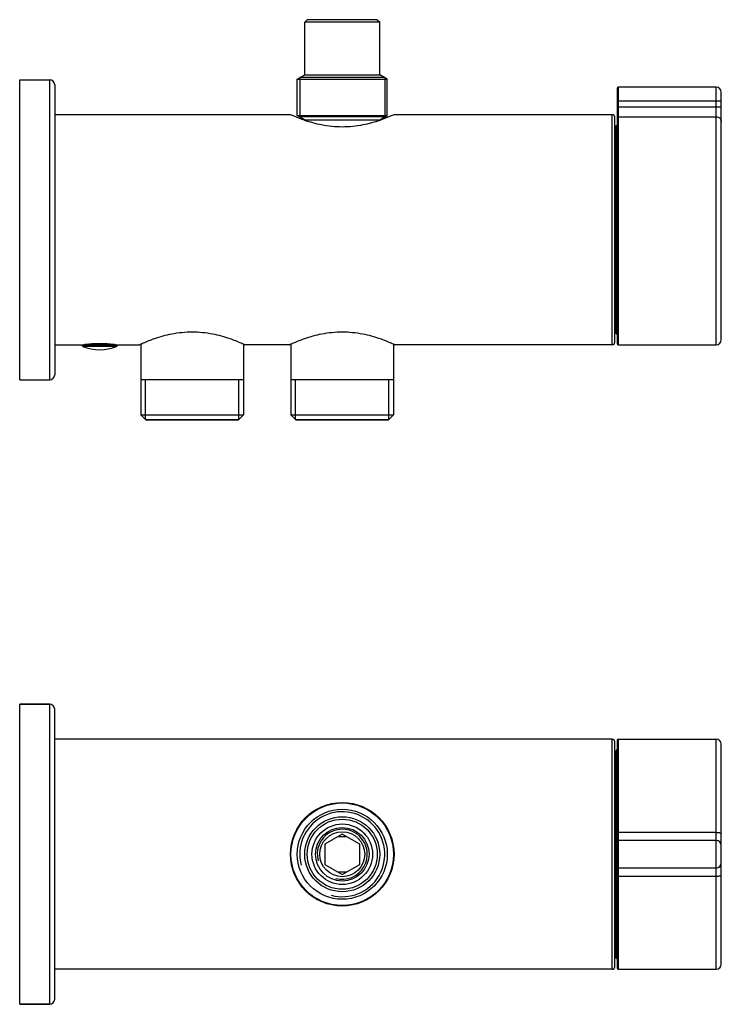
# Model space of a CAD drawing. Header units: millimetres. Extents: x 29 to 330, y 135 to 334.
# Tile 7 of 7: x 189 to 330, y 137 to 334. Entities that reach past the tile are written whole.
import ezdxf

# ---------------------------------------------------------------- set-up
doc = ezdxf.new("R2010")
doc.units = ezdxf.units.MM
doc.header["$LTSCALE"] = 32.67
doc.layers.get('0').update_dxf_attribs({"linetype": 'CONTINUOUS'})
doc.layers.add('ACHSEN', color=7, linetype='CONTINUOUS')

msp = doc.modelspace()

# ---------------------------------------------------------------- linework, layer by layer
at = {"color": 7, "linetype": 'Continuous'}
for p, q in [((247, 333.53), (246.5, 333.03)), ((261.5, 333.03), (246.5, 333.03)), ((261, 333.53), (247, 333.53)), ((261, 333.53), (261.5, 333.03)), ((245.5, 321.95), (245.5, 314.11)), ((262.5, 321.95), (245.5, 321.95)), ((262.5, 321.95), (262.5, 314.11)), ((196.5, 320.53), (196.5, 262.53)), ((309, 319.83), (309, 268.73)), ((328.8, 320.03), (309.2, 320.03)), ((329.8, 269.53), (329.8, 319.03)), ((262.5, 314.11), (245.5, 314.11)), ((308, 314.53), (264.35, 314.53)), ((308.5, 269.03), (308.5, 314.03)), ((308.7, 312.23), (308.5, 312.23)), ((205.2, 268.73), (205.2, 268.53)), ((205.3, 268.53), (205.3, 268.75)), ((205.7, 268.75), (205.7, 268.53)), ((205.8, 268.53), (205.8, 268.73)), ((308, 268.53), (264.6, 268.53)), ((234.25, 261.53), (213.75, 261.53)), ((214.68, 253.6), (214.68, 261.53)), ((233.31, 253.6), (233.31, 261.53)), ((264.25, 261.53), (243.75, 261.53)), ((244.68, 253.6), (244.68, 261.53)), ((263.31, 253.6), (263.31, 261.53)), ((213.75, 254.53), (234.25, 254.53)), ((213.75, 254.53), (214.75, 253.53)), ((234.25, 254.53), (233.25, 253.53)), ((243.75, 254.53), (264.25, 254.53)), ((243.75, 254.53), (244.75, 253.53)), ((264.25, 254.53), (263.25, 253.53)), ((214.68, 253.6), (233.31, 253.6)), ((214.75, 253.53), (233.25, 253.53)), ((244.68, 253.6), (263.31, 253.6)), ((244.75, 253.53), (263.25, 253.53)), ((195.5, 196.66), (189.5, 196.66)), ((196.5, 137.66), (196.5, 195.66)), ((308.5, 144.16), (308.5, 189.16)), ((309, 189.46), (309, 143.86)), ((329.8, 144.66), (329.8, 188.66)), ((254, 170.7), (250.5, 168.68)), ((257.5, 168.68), (254, 170.7)), ((328.8, 169.41), (309.2, 169.41)), ((250.5, 168.68), (250.5, 164.63)), ((257.5, 164.63), (257.5, 168.68)), ((250.5, 164.63), (254, 162.61)), ((254, 162.61), (257.5, 164.63)), ((328.8, 163.91), (309.2, 163.91)), ((195.5, 136.66), (189.5, 136.66))]:
    msp.add_line(p, q, dxfattribs=at)
at = {"color": 9, "linetype": 'Continuous'}
for p, q in [((195.5, 261.53), (195.5, 321.53)), ((309.2, 320.03), (309.2, 268.53)), ((328.8, 268.53), (328.8, 320.03)), ((309, 317.28), (329.8, 317.28)), ((309, 316.08), (329.8, 316.08)), ((308, 268.53), (308, 314.53)), ((309.2, 314.11), (328.8, 314.11)), ((308.7, 312.23), (308.7, 270.83)), ((209, 268.37), (202, 268.37)), ((208.87, 268.18), (202.12, 268.18)), ((195.5, 136.66), (195.5, 196.66)), ((308, 143.66), (308, 189.66)), ((309.2, 189.66), (309.2, 143.66)), ((328.8, 143.66), (328.8, 189.66)), ((308.7, 187.36), (308.7, 145.96)), ((328.8, 171.03), (309.2, 171.03)), ((309.2, 162.29), (328.8, 162.29))]:
    msp.add_line(p, q, dxfattribs=at)
at = {"color": 7, "linetype": 'Continuous'}
for radius in [7.5, 7, 5.35, 4.5]:
    msp.add_circle((254, 166.66), radius, dxfattribs=at)
at = {"color": 9, "linetype": 'Continuous'}
msp.add_circle((254, 166.66), 6.05, dxfattribs=at)
at = {"color": 7, "linetype": 'Continuous'}
for centre, radius, start, end in [((195.5, 320.53), 1, 360, 90), ((309.2, 319.83), 0.2, 90, 180), ((328.8, 319.03), 1, 360, 90), ((308, 314.03), 0.5, 0, 90), ((308.7, 312.53), 0.3, 270, 360), ((308.7, 270.53), 0.3, 0, 90), ((202.2, 268.37), 0.2, 180, 248.2359), ((202.65, 268.73), 0.2, 270, 313.7477), ((208.35, 268.73), 0.2, 226.2555, 270), ((208.8, 268.37), 0.2, 291.7641, 360), ((308, 269.03), 0.5, 270, 360), ((309.2, 268.73), 0.2, 180, 270), ((328.8, 269.53), 1, 270, 360), ((195.5, 262.53), 1, 270, 0), ((195.5, 195.66), 1, 0, 90), ((308, 189.16), 0.5, 360, 90), ((309.2, 189.46), 0.2, 90, 180), ((328.8, 188.66), 1, 360, 90), ((308.7, 187.66), 0.3, 270, 360), ((254, 166.66), 8.5, 255, 195), ((254, 166.66), 5, 255, 195), ((309.2, 169.21), 0.2, 90, 180), ((328.8, 168.41), 1, 0, 90), ((309.2, 164.11), 0.2, 180, 270), ((328.8, 164.91), 1, 270, 360), ((308.7, 145.66), 0.3, 0, 90), ((308, 144.16), 0.5, 270, 0), ((309.2, 143.86), 0.2, 180, 270), ((328.8, 144.66), 1, 270, 0), ((195.5, 137.66), 1, 270, 360)]:
    msp.add_arc(centre, radius, start, end, dxfattribs=at)
at = {"color": 9, "linetype": 'Continuous'}
for points, knots in [([(309.2, 314.11), (309.15, 314.11), (309.04, 314.07), (309, 313.97), (309, 313.92)], [0, 0, 0, 0, 0.50325, 1, 1, 1, 1]), ([(328.8, 314.11), (328.93, 314.11), (329.19, 314.06), (329.52, 313.84), (329.75, 313.52), (329.8, 313.26), (329.8, 313.13)], [0, 0, 0, 0, 0.252138, 0.503002, 0.752108, 1, 1, 1, 1]), ([(309.2, 171.03), (309.17, 171.03), (309.13, 171.02), (309.06, 171.02), (309.02, 171.01), (309, 170.99), (309, 170.99)], [0, 0, 0, 0, 0.368009, 0.682272, 0.898842, 1, 1, 1, 1]), ([(328.8, 171.03), (328.93, 171.03), (329.11, 171.02), (329.35, 171), (329.5, 170.97), (329.62, 170.95), (329.7, 170.92), (329.75, 170.89), (329.78, 170.87), (329.8, 170.85), (329.8, 170.84)], [0, 0, 0, 0, 0.366514, 0.53278, 0.679565, 0.801724, 0.895572, 0.931404, 0.960051, 1, 1, 1, 1]), ([(309.2, 162.29), (309.17, 162.29), (309.13, 162.29), (309.06, 162.3), (309.02, 162.3), (309, 162.32), (309, 162.32)], [0, 0, 0, 0, 0.368009, 0.682272, 0.898842, 1, 1, 1, 1]), ([(328.8, 162.29), (328.93, 162.29), (329.11, 162.29), (329.35, 162.32), (329.5, 162.34), (329.62, 162.37), (329.7, 162.39), (329.75, 162.42), (329.78, 162.44), (329.8, 162.46), (329.8, 162.48)], [0, 0, 0, 0, 0.366514, 0.53278, 0.679565, 0.801724, 0.895572, 0.931404, 0.960051, 1, 1, 1, 1])]:
    msp.add_open_spline(points, degree=3, knots=knots, dxfattribs=at)
at = {"layer": 'ACHSEN', "color": 7, "linetype": 'Continuous'}
for p, q in [((246.5, 322.53), (246.5, 333.03)), ((261.5, 322.53), (261.5, 333.03)), ((189.5, 261.53), (189.5, 321.53)), ((189.5, 321.53), (195.5, 321.53)), ((245, 321.67), (246.5, 322.53)), ((245, 314.4), (245, 321.67)), ((245, 321.67), (263, 321.67)), ((246.5, 322.53), (261.5, 322.53)), ((263, 321.67), (261.5, 322.53)), ((263, 314.4), (263, 321.67)), ((243.65, 314.53), (196.5, 314.53)), ((245, 314.4), (263, 314.4)), ((246.5, 313.53), (245, 314.4)), ((246.5, 313.53), (261.5, 313.53)), ((246.5, 313.4), (246.5, 313.53)), ((261.5, 313.53), (263, 314.4)), ((261.5, 313.4), (261.5, 313.53)), ((308, 314.53), (264.35, 314.53)), ((308.5, 312.23), (308.7, 312.23)), ((308.5, 270.83), (308.7, 270.83)), ((196.5, 268.53), (213.4, 268.53)), ((202, 268.53), (202, 268.37)), ((209, 268.53), (209, 268.37)), ((213.75, 268.69), (213.75, 254.53)), ((234.25, 268.69), (234.25, 254.53)), ((243.4, 268.53), (234.6, 268.53)), ((243.75, 268.69), (243.75, 254.53)), ((264.25, 268.69), (264.25, 254.53)), ((308, 268.53), (264.6, 268.53)), ((309.2, 268.53), (328.8, 268.53)), ((189.5, 261.53), (195.5, 261.53)), ((189.5, 136.66), (189.5, 196.66)), ((189.5, 196.66), (195.5, 196.66)), ((308, 189.66), (196.5, 189.66)), ((309.2, 189.66), (328.8, 189.66)), ((308.5, 187.36), (308.7, 187.36)), ((254.94, 170.16), (253.06, 170.16)), ((253.06, 163.16), (254.94, 163.16)), ((308.5, 145.96), (308.7, 145.96)), ((308, 143.66), (196.5, 143.66)), ((309.2, 143.66), (328.8, 143.66)), ((189.5, 136.66), (195.5, 136.66))]:
    msp.add_line(p, q, dxfattribs=at)
for radius in [10.35, 10.25, 9]:
    msp.add_circle((254, 166.66), radius, dxfattribs=at)
for centre, radius, start, end in [((256.13, 341.46), 29.67, 250.7573, 250.976), ((251.88, 341.45), 29.65, 289.0227, 289.2094), ((205.5, 276.63), 9.1, 248.2359, 291.7641), ((205.41, 246.29), 22.46, 96.9021, 97.8284), ((205.52, 245.49), 23.25, 90.79, 96.9408), ((205.5, 245.87), 22.87, 89.2473, 90.7526), ((205.49, 245.68), 23.07, 83.0319, 89.2344), ((205.44, 245.11), 23.64, 82.1949, 83.0718)]:
    msp.add_arc(centre, radius, start, end, dxfattribs=at)
for points, knots in [([(246.35, 313.45), (245.68, 313.68), (244.77, 314.04), (243.88, 314.43), (243.65, 314.53)], [0, 0, 0, 0, 0.733614, 1, 1, 1, 1]), ([(261.54, 313.41), (260.43, 313.03), (257.96, 312.34), (254, 311.93), (250.04, 312.34), (247.56, 313.03), (246.45, 313.41)], [0, 0, 0, 0, 0.229104, 0.500009, 0.770911, 1, 1, 1, 1]), ([(264.35, 314.53), (264.11, 314.42), (263.22, 314.03), (262.31, 313.68), (261.63, 313.44)], [0, 0, 0, 0, 0.266472, 1, 1, 1, 1]), ([(213.4, 268.53), (213.67, 268.66), (214.69, 269.11), (216.83, 269.95), (220.08, 270.86), (224, 271.26), (227.92, 270.86), (231.17, 269.95), (233.3, 269.11), (234.33, 268.66), (234.6, 268.53)], [0, 0, 0, 0, 0.040989, 0.152624, 0.313008, 0.500019, 0.687027, 0.847391, 0.959012, 1, 1, 1, 1]), ([(243.4, 268.53), (243.67, 268.66), (244.69, 269.11), (246.83, 269.95), (250.08, 270.86), (254, 271.26), (257.92, 270.86), (261.17, 269.95), (263.3, 269.11), (264.33, 268.66), (264.6, 268.53)], [0, 0, 0, 0, 0.040989, 0.152624, 0.313008, 0.500019, 0.687027, 0.847391, 0.959012, 1, 1, 1, 1])]:
    msp.add_open_spline(points, degree=3, knots=knots, dxfattribs=at)

doc.saveas('drawing.dxf')
